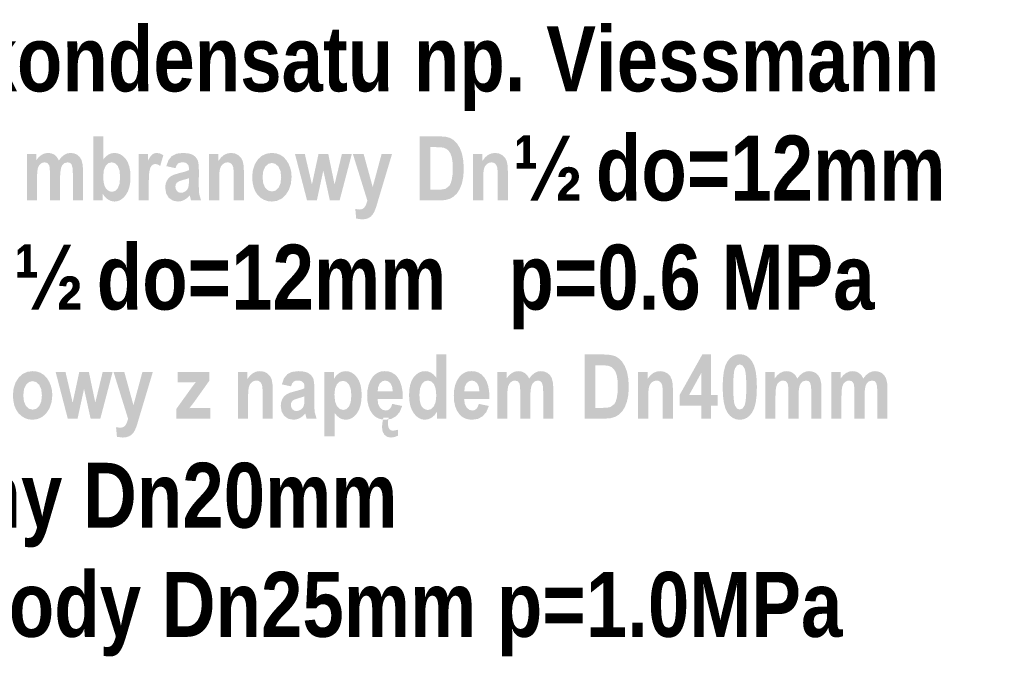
# Model space of a CAD drawing. Header units: millimetres. Extents: x -2626 to 2068, y -6169 to 7214.
# Tile 115 of 144: x -74 to 156, y -4998 to -4850. Entities that reach past the tile are written whole.
import ezdxf

# ---------------------------------------------------------------- set-up
doc = ezdxf.new("R2010")
doc.units = ezdxf.units.MM
doc.layers.get('0').update_dxf_attribs({"color": 252})

msp = doc.modelspace()

# ---------------------------------------------------------------- hatches: boundary and pattern name
h = msp.add_hatch(color=7)
h.paths.add_polyline_path([(-56.44, -4891.68), (-56.44, -4876.73), (-54.09, -4876.73), (-54.09, -4882.11), (-53.52, -4881.45), (-52.9, -4880.98), (-52.23, -4880.7), (-51.51, -4880.6), (-50.75, -4880.69), (-50.06, -4880.96), (-49.43, -4881.4), (-48.85, -4882.02), (-48.38, -4882.81), (-48.04, -4883.77), (-47.83, -4884.9), (-47.77, -4886.2), (-47.83, -4887.5), (-48.04, -4888.64), (-48.39, -4889.62), (-48.88, -4890.44), (-49.46, -4891.09), (-50.09, -4891.56), (-50.76, -4891.83), (-51.49, -4891.93), (-52.25, -4891.81), (-53, -4891.46), (-53.69, -4890.88), (-54.26, -4890.09), (-54.26, -4891.68)])
h.paths.add_polyline_path([(-54.11, -4886.03), (-54.04, -4887.26), (-53.85, -4888.16), (-53.52, -4888.81), (-53.09, -4889.28), (-52.59, -4889.56), (-52.06, -4889.66), (-51.34, -4889.46), (-50.73, -4888.85), (-50.32, -4887.8), (-50.18, -4886.28), (-50.32, -4884.69), (-50.74, -4883.61), (-51.37, -4883), (-52.15, -4882.79), (-52.91, -4882.99), (-53.54, -4883.59), (-53.97, -4884.6)])
h = msp.add_hatch(color=7)
h.paths.add_polyline_path([(19.56, -4876.73), (24.08, -4876.73), (25.58, -4876.82), (26.67, -4877.11), (27.5, -4877.62), (28.27, -4878.4), (28.93, -4879.44), (29.43, -4880.76), (29.74, -4882.38), (29.85, -4884.36), (29.74, -4886.17), (29.41, -4887.73), (28.91, -4889.01), (28.29, -4890), (27.55, -4890.73), (26.67, -4891.26), (25.58, -4891.57), (24.21, -4891.68), (19.56, -4891.68)])
h.paths.add_polyline_path([(22.03, -4879.25), (22.03, -4889.16), (23.89, -4889.16), (24.92, -4889.11), (25.62, -4888.94), (26.5, -4888.26), (26.81, -4887.67), (27.06, -4886.82), (27.23, -4885.69), (27.29, -4884.24), (27.23, -4882.76), (27.06, -4881.62), (26.76, -4880.77), (26.34, -4880.11), (25.8, -4879.66), (25.16, -4879.39), (24.4, -4879.29), (23.16, -4879.25)])
h = msp.add_hatch(color=7)
h.dxf.hatch_style = 2
h.paths.add_polyline_path([(-71.89, -4880.84), (-69.72, -4880.84), (-69.72, -4882.33), (-69.11, -4881.57), (-68.45, -4881.03), (-67.73, -4880.71), (-66.95, -4880.6), (-66.15, -4880.71), (-65.47, -4881.03), (-64.9, -4881.57), (-64.44, -4882.33), (-63.83, -4881.57), (-63.17, -4881.03), (-62.47, -4880.71), (-61.72, -4880.6), (-60.88, -4880.71), (-60.16, -4881.04), (-59.58, -4881.56), (-59.16, -4882.28), (-58.9, -4883.3), (-58.82, -4884.75), (-58.82, -4891.68), (-61.18, -4891.68), (-61.18, -4885.49), (-61.25, -4884.14), (-61.46, -4883.33), (-61.84, -4882.93), (-62.42, -4882.79), (-63.13, -4882.98), (-63.69, -4883.54), (-63.9, -4884.01), (-64.04, -4884.65), (-64.13, -4885.47), (-64.16, -4886.48), (-64.16, -4891.68), (-66.52, -4891.68), (-66.52, -4885.74), (-66.53, -4884.94), (-66.57, -4884.29), (-66.63, -4883.8), (-66.71, -4883.47), (-67.1, -4882.96), (-67.74, -4882.79), (-68.25, -4882.88), (-68.7, -4883.14), (-69.08, -4883.57), (-69.34, -4884.16), (-69.48, -4885.06), (-69.53, -4886.41), (-69.53, -4891.68), (-71.89, -4891.68)])
h = msp.add_hatch(color=7)
h.dxf.hatch_style = 2
h.paths.add_polyline_path([(-43.51, -4891.68), (-45.87, -4891.68), (-45.87, -4880.84), (-43.69, -4880.84), (-43.69, -4882.38), (-43.16, -4881.49), (-42.69, -4880.95), (-42.21, -4880.69), (-41.66, -4880.6), (-40.87, -4880.74), (-40.12, -4881.14), (-40.85, -4883.64), (-41.42, -4883.29), (-41.95, -4883.17), (-42.41, -4883.26), (-42.81, -4883.54), (-43.14, -4884.04), (-43.35, -4884.84), (-43.42, -4885.42), (-43.47, -4886.19), (-43.5, -4887.16), (-43.51, -4888.33)])
h = msp.add_hatch(color=7)
h.paths.add_polyline_path([(-37.29, -4884.15), (-39.42, -4883.68), (-38.91, -4882.27), (-38.14, -4881.32), (-37.06, -4880.78), (-35.57, -4880.6), (-34.26, -4880.71), (-33.3, -4881.02), (-32.63, -4881.52), (-32.18, -4882.16), (-32.03, -4882.59), (-31.93, -4883.17), (-31.86, -4883.9), (-31.84, -4884.77), (-31.86, -4888.12), (-31.83, -4889.35), (-31.75, -4890.22), (-31.33, -4891.68), (-33.66, -4891.68), (-33.96, -4890.49), (-34.59, -4891.12), (-35.26, -4891.57), (-35.97, -4891.84), (-36.72, -4891.93), (-37.9, -4891.71), (-38.84, -4891.06), (-39.46, -4890.04), (-39.67, -4888.73), (-39.59, -4887.87), (-39.33, -4887.13), (-38.93, -4886.52), (-38.38, -4886.04), (-37.59, -4885.66), (-36.42, -4885.31), (-35.04, -4884.95), (-34.15, -4884.61), (-34.18, -4883.87), (-34.28, -4883.43), (-34.75, -4882.97), (-35.16, -4882.84), (-35.71, -4882.79), (-36.27, -4882.87), (-36.7, -4883.08), (-37.03, -4883.49)])
h.paths.add_polyline_path([(-34.15, -4886.48), (-34.72, -4886.68), (-35.55, -4886.9), (-36.45, -4887.21), (-36.97, -4887.54), (-37.23, -4887.94), (-37.31, -4888.44), (-37.22, -4889.01), (-36.94, -4889.48), (-36.52, -4889.8), (-36.01, -4889.9), (-35.51, -4889.82), (-35.01, -4889.57), (-34.6, -4889.19), (-34.34, -4888.75), (-34.19, -4888.09), (-34.15, -4887.05)])
h = msp.add_hatch(color=7)
h.dxf.hatch_style = 2
h.paths.add_polyline_path([(-21.35, -4891.68), (-23.71, -4891.68), (-23.71, -4886.15), (-23.74, -4884.77), (-23.84, -4883.94), (-24.03, -4883.45), (-24.34, -4883.09), (-24.72, -4882.87), (-25.16, -4882.79), (-25.72, -4882.89), (-26.23, -4883.18), (-26.64, -4883.63), (-26.9, -4884.23), (-26.99, -4884.64), (-27.05, -4885.2), (-27.08, -4885.91), (-27.1, -4886.77), (-27.1, -4891.68), (-29.45, -4891.68), (-29.45, -4880.84), (-27.27, -4880.84), (-27.27, -4882.44), (-26.65, -4881.64), (-25.96, -4881.06), (-25.19, -4880.72), (-24.34, -4880.6), (-23.39, -4880.74), (-22.6, -4881.14), (-22.01, -4881.75), (-21.63, -4882.51), (-21.42, -4883.54), (-21.35, -4884.95)])
h = msp.add_hatch(color=7)
h.paths.add_polyline_path([(-19.42, -4886.11), (-19.26, -4884.59), (-18.79, -4883.21), (-18.06, -4882.07), (-17.14, -4881.25), (-16.05, -4880.76), (-14.84, -4880.6), (-13.83, -4880.71), (-12.93, -4881.02), (-12.14, -4881.55), (-11.47, -4882.28), (-10.94, -4883.16), (-10.55, -4884.1), (-10.32, -4885.12), (-10.25, -4886.2), (-10.41, -4887.79), (-10.89, -4889.22), (-11.63, -4890.4), (-12.56, -4891.25), (-13.65, -4891.76), (-14.83, -4891.93), (-15.78, -4891.83), (-16.64, -4891.55), (-17.42, -4891.08), (-18.12, -4890.42), (-18.69, -4889.58), (-19.09, -4888.59), (-19.34, -4887.43)])
h.paths.add_polyline_path([(-17.01, -4886.26), (-16.85, -4887.71), (-16.37, -4888.75), (-15.66, -4889.38), (-14.82, -4889.59), (-13.99, -4889.38), (-13.3, -4888.74), (-12.83, -4887.7), (-12.67, -4886.24), (-12.83, -4884.82), (-13.31, -4883.79), (-14.02, -4883.15), (-14.85, -4882.94), (-15.68, -4883.15), (-16.37, -4883.79), (-16.85, -4884.83)])
h = msp.add_hatch(color=7)
h.dxf.hatch_style = 2
h.paths.add_polyline_path([(-6.64, -4891.68), (-9.46, -4880.84), (-7.17, -4880.84), (-5.51, -4887.95), (-3.98, -4880.84), (-1.71, -4880.84), (-0.24, -4887.95), (1.47, -4880.84), (3.78, -4880.84), (0.93, -4891.68), (-1.33, -4891.68), (-2.86, -4884.71), (-4.37, -4891.68)])
h = msp.add_hatch(color=7)
h.dxf.hatch_style = 2
h.paths.add_polyline_path([(4.02, -4880.84), (6.53, -4880.84), (8.64, -4888.54), (10.72, -4880.84), (13.15, -4880.84), (10.02, -4891.27), (9.42, -4893.3), (9.02, -4894.29), (8.63, -4894.97), (8.18, -4895.44), (7.63, -4895.79), (6.95, -4896.01), (6.13, -4896.08), (4.8, -4895.9), (4.59, -4893.66), (5.58, -4893.79), (6.2, -4893.68), (6.69, -4893.34), (7.08, -4892.71), (7.4, -4891.71)])
h = msp.add_hatch(color=7)
h.dxf.hatch_style = 2
h.paths.add_polyline_path([(40.12, -4891.68), (37.77, -4891.68), (37.77, -4886.15), (37.73, -4884.77), (37.63, -4883.94), (37.44, -4883.45), (37.14, -4883.09), (36.75, -4882.87), (36.32, -4882.79), (35.75, -4882.89), (35.25, -4883.18), (34.84, -4883.63), (34.57, -4884.23), (34.49, -4884.64), (34.43, -4885.2), (34.39, -4885.91), (34.38, -4886.77), (34.38, -4891.68), (32.02, -4891.68), (32.02, -4880.84), (34.21, -4880.84), (34.21, -4882.44), (34.83, -4881.64), (35.52, -4881.06), (36.29, -4880.72), (37.13, -4880.6), (38.08, -4880.74), (38.87, -4881.14), (39.47, -4881.75), (39.85, -4882.51), (40.05, -4883.54), (40.12, -4884.95)])
h = msp.add_hatch(color=7)
h.paths.add_polyline_path([(85.14, -4942.5), (85.14, -4939.49), (80.12, -4939.49), (80.12, -4936.98), (85.44, -4927.49), (87.41, -4927.49), (87.41, -4936.98), (88.94, -4936.98), (88.94, -4939.49), (87.41, -4939.49), (87.41, -4942.5)])
h.paths.add_polyline_path([(85.14, -4936.98), (85.14, -4931.87), (82.33, -4936.98)])
h = msp.add_hatch(color=7)
h.paths.add_polyline_path([(94.12, -4927.49), (94.97, -4927.59), (95.74, -4927.91), (96.41, -4928.44), (97.01, -4929.19), (97.49, -4930.2), (97.84, -4931.52), (98.04, -4933.17), (98.11, -4935.13), (98.04, -4937.09), (97.84, -4938.73), (97.49, -4940.05), (97.01, -4941.06), (96.41, -4941.8), (95.74, -4942.33), (94.98, -4942.65), (94.13, -4942.76), (93.28, -4942.65), (92.52, -4942.34), (91.84, -4941.81), (91.24, -4941.08), (90.76, -4940.07), (90.42, -4938.74), (90.21, -4937.08), (90.14, -4935.1), (90.21, -4933.15), (90.42, -4931.52), (90.76, -4930.19), (91.24, -4929.19), (91.84, -4928.44), (92.52, -4927.91), (93.28, -4927.59)])
h.paths.add_polyline_path([(94.12, -4929.86), (93.5, -4930.1), (93.01, -4930.79), (92.83, -4931.4), (92.71, -4932.33), (92.63, -4933.57), (92.6, -4935.13), (92.63, -4936.69), (92.71, -4937.93), (92.83, -4938.86), (93.01, -4939.47), (93.5, -4940.15), (94.12, -4940.38), (94.75, -4940.15), (95.23, -4939.47), (95.41, -4938.85), (95.54, -4937.92), (95.62, -4936.68), (95.64, -4935.13), (95.62, -4933.57), (95.54, -4932.33), (95.41, -4931.4), (95.23, -4930.79), (94.75, -4930.1)])
h = msp.add_hatch(color=7)
h.paths.add_polyline_path([(25.8, -4942.5), (23.6, -4942.5), (23.6, -4940.91), (23.01, -4941.72), (22.33, -4942.29), (21.58, -4942.63), (20.82, -4942.75), (20.1, -4942.66), (19.42, -4942.38), (18.8, -4941.92), (18.22, -4941.26), (17.74, -4940.44), (17.39, -4939.46), (17.18, -4938.32), (17.11, -4937.03), (17.18, -4935.72), (17.38, -4934.59), (17.72, -4933.63), (18.19, -4932.84), (18.77, -4932.22), (19.4, -4931.78), (20.1, -4931.51), (20.86, -4931.43), (21.58, -4931.52), (22.25, -4931.8), (22.87, -4932.28), (23.44, -4932.94), (23.44, -4927.55), (25.8, -4927.55)])
h.paths.add_polyline_path([(19.52, -4936.85), (19.58, -4938.14), (19.77, -4939.04), (20.08, -4939.67), (20.49, -4940.12), (20.98, -4940.39), (21.53, -4940.48), (22.26, -4940.27), (22.88, -4939.65), (23.31, -4938.6), (23.45, -4937.13), (23.31, -4935.52), (22.89, -4934.44), (22.26, -4933.82), (21.48, -4933.62), (20.72, -4933.82), (20.09, -4934.43), (19.66, -4935.44)])
h = msp.add_hatch(color=7)
h.paths.add_polyline_path([(58, -4927.55), (62.52, -4927.55), (64.02, -4927.65), (65.1, -4927.93), (65.94, -4928.45), (66.71, -4929.22), (67.36, -4930.27), (67.86, -4931.58), (68.17, -4933.21), (68.28, -4935.18), (68.17, -4936.99), (67.84, -4938.55), (67.34, -4939.84), (66.73, -4940.82), (65.99, -4941.56), (65.1, -4942.08), (64.01, -4942.4), (62.65, -4942.5), (58, -4942.5)])
h.paths.add_polyline_path([(60.47, -4930.08), (60.47, -4939.98), (62.32, -4939.98), (63.35, -4939.93), (64.05, -4939.76), (64.93, -4939.08), (65.24, -4938.5), (65.49, -4937.65), (65.66, -4936.51), (65.72, -4935.07), (65.66, -4933.58), (65.49, -4932.45), (65.19, -4931.59), (64.77, -4930.94), (64.24, -4930.48), (63.6, -4930.21), (62.83, -4930.11), (61.59, -4930.08)])
h = msp.add_hatch(color=7)
h.paths.add_polyline_path([(-75.14, -4936.93), (-74.98, -4935.41), (-74.51, -4934.04), (-73.78, -4932.89), (-72.86, -4932.08), (-71.77, -4931.59), (-70.56, -4931.43), (-69.55, -4931.53), (-68.65, -4931.85), (-67.86, -4932.37), (-67.19, -4933.1), (-66.66, -4933.98), (-66.28, -4934.93), (-66.04, -4935.94), (-65.97, -4937.03), (-66.13, -4938.62), (-66.61, -4940.05), (-67.35, -4941.23), (-68.28, -4942.07), (-69.37, -4942.58), (-70.55, -4942.75), (-71.5, -4942.66), (-72.36, -4942.37), (-73.14, -4941.9), (-73.84, -4941.24), (-74.41, -4940.41), (-74.82, -4939.41), (-75.06, -4938.25)])
h.paths.add_polyline_path([(-72.73, -4937.09), (-72.57, -4938.53), (-72.09, -4939.57), (-71.38, -4940.2), (-70.54, -4940.41), (-69.72, -4940.2), (-69.02, -4939.57), (-68.55, -4938.52), (-68.39, -4937.07), (-68.55, -4935.65), (-69.03, -4934.61), (-69.74, -4933.97), (-70.57, -4933.76), (-71.4, -4933.97), (-72.09, -4934.61), (-72.57, -4935.65)])
h = msp.add_hatch(color=7)
h.dxf.hatch_style = 2
h.paths.add_polyline_path([(-62.37, -4942.5), (-65.18, -4931.67), (-62.89, -4931.67), (-61.23, -4938.77), (-59.7, -4931.67), (-57.44, -4931.67), (-55.96, -4938.77), (-54.25, -4931.67), (-51.94, -4931.67), (-54.79, -4942.5), (-57.05, -4942.5), (-58.58, -4935.54), (-60.09, -4942.5)])
h = msp.add_hatch(color=7)
h.dxf.hatch_style = 2
h.paths.add_polyline_path([(-51.7, -4931.67), (-49.19, -4931.67), (-47.08, -4939.36), (-45, -4931.67), (-42.57, -4931.67), (-45.7, -4942.09), (-46.3, -4944.13), (-46.7, -4945.12), (-47.09, -4945.8), (-47.54, -4946.26), (-48.09, -4946.61), (-48.77, -4946.83), (-49.59, -4946.9), (-50.92, -4946.73), (-51.13, -4944.48), (-50.14, -4944.62), (-49.52, -4944.5), (-49.03, -4944.17), (-48.64, -4943.53), (-48.32, -4942.53)])
h = msp.add_hatch(color=7)
h.dxf.hatch_style = 2
h.paths.add_polyline_path([(-37.11, -4942.5), (-37.11, -4940.27), (-33.77, -4935.61), (-33.06, -4934.63), (-32.57, -4933.99), (-33.64, -4934.02), (-36.78, -4934.05), (-36.78, -4931.67), (-29.43, -4931.67), (-29.43, -4933.7), (-32.83, -4938.47), (-34.03, -4940.06), (-33.23, -4940), (-32.81, -4939.98), (-29.17, -4939.98), (-29.17, -4942.5)])
h = msp.add_hatch(color=7)
h.dxf.hatch_style = 2
h.paths.add_polyline_path([(-14.63, -4942.5), (-16.98, -4942.5), (-16.98, -4936.98), (-17.02, -4935.59), (-17.12, -4934.76), (-17.31, -4934.27), (-17.61, -4933.92), (-18, -4933.69), (-18.43, -4933.62), (-19, -4933.72), (-19.5, -4934), (-19.91, -4934.46), (-20.18, -4935.06), (-20.26, -4935.47), (-20.32, -4936.03), (-20.36, -4936.74), (-20.37, -4937.6), (-20.37, -4942.5), (-22.73, -4942.5), (-22.73, -4931.67), (-20.54, -4931.67), (-20.54, -4933.26), (-19.92, -4932.46), (-19.23, -4931.89), (-18.46, -4931.54), (-17.62, -4931.43), (-16.67, -4931.56), (-15.88, -4931.96), (-15.28, -4932.57), (-14.9, -4933.34), (-14.7, -4934.37), (-14.63, -4935.77)])
h = msp.add_hatch(color=7)
h.paths.add_polyline_path([(-10.39, -4934.97), (-12.52, -4934.51), (-12.01, -4933.1), (-11.24, -4932.15), (-10.15, -4931.61), (-8.67, -4931.43), (-7.36, -4931.53), (-6.4, -4931.84), (-5.73, -4932.34), (-5.28, -4932.98), (-5.13, -4933.41), (-5.03, -4934), (-4.96, -4934.72), (-4.94, -4935.6), (-4.96, -4938.94), (-4.93, -4940.17), (-4.85, -4941.04), (-4.43, -4942.5), (-6.76, -4942.5), (-7.06, -4941.32), (-7.69, -4941.95), (-8.36, -4942.39), (-9.07, -4942.66), (-9.82, -4942.75), (-11, -4942.53), (-11.94, -4941.88), (-12.56, -4940.86), (-12.77, -4939.56), (-12.68, -4938.7), (-12.43, -4937.95), (-12.03, -4937.34), (-11.48, -4936.87), (-10.68, -4936.48), (-9.52, -4936.14), (-8.14, -4935.77), (-7.25, -4935.44), (-7.28, -4934.69), (-7.38, -4934.25), (-7.85, -4933.8), (-8.26, -4933.66), (-8.81, -4933.62), (-9.37, -4933.69), (-9.8, -4933.9), (-10.13, -4934.32)])
h.paths.add_polyline_path([(-7.25, -4937.3), (-7.82, -4937.5), (-8.64, -4937.73), (-9.55, -4938.03), (-10.07, -4938.36), (-10.33, -4938.76), (-10.41, -4939.26), (-10.32, -4939.84), (-10.04, -4940.31), (-9.62, -4940.62), (-9.1, -4940.73), (-8.61, -4940.64), (-8.11, -4940.39), (-7.7, -4940.02), (-7.43, -4939.58), (-7.29, -4938.92), (-7.25, -4937.87)])
h = msp.add_hatch(color=7)
h.paths.add_polyline_path([(-2.6, -4931.67), (-0.41, -4931.67), (-0.41, -4933.26), (0.11, -4932.5), (0.77, -4931.92), (1.54, -4931.55), (2.36, -4931.43), (3.09, -4931.52), (3.77, -4931.79), (4.4, -4932.24), (4.97, -4932.87), (5.45, -4933.67), (5.8, -4934.63), (6, -4935.73), (6.07, -4936.98), (6, -4938.3), (5.79, -4939.45), (5.45, -4940.44), (4.97, -4941.26), (4.39, -4941.92), (3.76, -4942.38), (3.08, -4942.66), (2.35, -4942.75), (1.67, -4942.66), (1.04, -4942.41), (0.41, -4941.93), (-0.24, -4941.17), (-0.24, -4946.63), (-2.6, -4946.63)])
h.paths.add_polyline_path([(-0.27, -4936.9), (-0.13, -4938.5), (0.32, -4939.61), (0.98, -4940.26), (1.76, -4940.47), (2.51, -4940.28), (3.12, -4939.67), (3.53, -4938.62), (3.67, -4937.05), (3.53, -4935.56), (3.1, -4934.51), (2.48, -4933.9), (1.72, -4933.69), (0.94, -4933.89), (0.3, -4934.49), (-0.13, -4935.5)])
h = msp.add_hatch(color=7)
h.paths.add_polyline_path([(13.18, -4939.06), (15.52, -4939.54), (14.92, -4940.96), (14.06, -4941.96), (12.96, -4942.55), (11.65, -4942.75), (10.72, -4942.67), (9.91, -4942.42), (9.2, -4942.01), (8.61, -4941.43), (8.06, -4940.59), (7.67, -4939.6), (7.43, -4938.45), (7.35, -4937.15), (7.43, -4935.86), (7.67, -4934.7), (8.07, -4933.69), (8.62, -4932.8), (9.2, -4932.2), (9.86, -4931.77), (10.6, -4931.51), (11.42, -4931.43), (12.32, -4931.51), (13.12, -4931.78), (13.81, -4932.22), (14.41, -4932.83), (14.95, -4933.73), (15.34, -4934.83), (15.58, -4936.11), (15.65, -4937.59), (15.64, -4937.91), (9.76, -4937.91), (9.91, -4939.05), (10.33, -4939.9), (10.94, -4940.43), (11.67, -4940.61), (12.19, -4940.51), (12.62, -4940.22), (12.95, -4939.74)])
h.paths.add_polyline_path([(13.32, -4936.16), (13.16, -4935.05), (12.77, -4934.26), (12.22, -4933.78), (11.56, -4933.62), (10.87, -4933.78), (10.31, -4934.28), (9.92, -4935.09), (9.8, -4936.16)])
h.paths.add_polyline_path([(11.12, -4942.24), (12.37, -4942.24), (12.24, -4942.89), (12.2, -4943.71), (12.28, -4944.43), (12.51, -4944.93), (12.9, -4945.22), (13.41, -4945.32), (14.54, -4945.09), (14.54, -4946.46), (13.71, -4946.79), (12.9, -4946.9), (12.05, -4946.75), (11.39, -4946.28), (10.96, -4945.53), (10.81, -4944.52), (10.89, -4943.5)])
h = msp.add_hatch(color=7)
h.paths.add_polyline_path([(33.36, -4939.06), (35.7, -4939.54), (35.1, -4940.96), (34.24, -4941.96), (33.14, -4942.55), (31.83, -4942.75), (30.9, -4942.67), (30.08, -4942.42), (29.38, -4942.01), (28.79, -4941.43), (28.24, -4940.59), (27.84, -4939.6), (27.6, -4938.45), (27.53, -4937.15), (27.61, -4935.86), (27.84, -4934.7), (28.24, -4933.69), (28.8, -4932.8), (29.38, -4932.2), (30.04, -4931.77), (30.78, -4931.51), (31.59, -4931.43), (32.5, -4931.51), (33.3, -4931.78), (33.99, -4932.22), (34.58, -4932.83), (35.13, -4933.73), (35.52, -4934.83), (35.75, -4936.11), (35.83, -4937.59), (35.82, -4937.91), (29.93, -4937.91), (30.09, -4939.05), (30.51, -4939.9), (31.12, -4940.43), (31.85, -4940.61), (32.37, -4940.51), (32.79, -4940.22), (33.12, -4939.74)])
h.paths.add_polyline_path([(33.49, -4936.16), (33.34, -4935.05), (32.95, -4934.26), (32.39, -4933.78), (31.74, -4933.62), (31.05, -4933.78), (30.49, -4934.28), (30.09, -4935.09), (29.97, -4936.16)])
h = msp.add_hatch(color=7)
h.dxf.hatch_style = 2
h.paths.add_polyline_path([(37.64, -4931.67), (39.8, -4931.67), (39.8, -4933.15), (40.41, -4932.39), (41.07, -4931.86), (41.8, -4931.53), (42.58, -4931.43), (43.37, -4931.53), (44.06, -4931.86), (44.63, -4932.39), (45.08, -4933.15), (45.7, -4932.39), (46.36, -4931.86), (47.06, -4931.53), (47.8, -4931.43), (48.64, -4931.54), (49.36, -4931.86), (49.94, -4932.39), (50.36, -4933.1), (50.62, -4934.12), (50.71, -4935.58), (50.71, -4942.5), (48.35, -4942.5), (48.35, -4936.31), (48.28, -4934.96), (48.06, -4934.15), (47.68, -4933.75), (47.1, -4933.62), (46.39, -4933.81), (45.84, -4934.37), (45.63, -4934.83), (45.48, -4935.48), (45.39, -4936.3), (45.36, -4937.3), (45.36, -4942.5), (43, -4942.5), (43, -4936.57), (42.99, -4935.76), (42.95, -4935.12), (42.89, -4934.63), (42.81, -4934.29), (42.42, -4933.79), (41.78, -4933.62), (41.28, -4933.71), (40.82, -4933.97), (40.44, -4934.4), (40.19, -4934.98), (40.04, -4935.88), (39.99, -4937.24), (39.99, -4942.5), (37.64, -4942.5)])
h = msp.add_hatch(color=7)
h.dxf.hatch_style = 2
h.paths.add_polyline_path([(78.56, -4942.5), (76.2, -4942.5), (76.2, -4936.98), (76.17, -4935.59), (76.07, -4934.76), (75.88, -4934.27), (75.57, -4933.92), (75.19, -4933.69), (74.75, -4933.62), (74.19, -4933.72), (73.68, -4934), (73.27, -4934.46), (73.01, -4935.06), (72.92, -4935.47), (72.86, -4936.03), (72.83, -4936.74), (72.81, -4937.6), (72.81, -4942.5), (70.46, -4942.5), (70.46, -4931.67), (72.64, -4931.67), (72.64, -4933.26), (73.26, -4932.46), (73.95, -4931.89), (74.72, -4931.54), (75.57, -4931.43), (76.52, -4931.56), (77.3, -4931.96), (77.9, -4932.57), (78.28, -4933.34), (78.49, -4934.37), (78.56, -4935.77)])
h = msp.add_hatch(color=7)
h.dxf.hatch_style = 2
h.paths.add_polyline_path([(100.08, -4931.67), (102.25, -4931.67), (102.25, -4933.15), (102.86, -4932.39), (103.52, -4931.86), (104.24, -4931.53), (105.02, -4931.43), (105.82, -4931.53), (106.5, -4931.86), (107.07, -4932.39), (107.53, -4933.15), (108.14, -4932.39), (108.8, -4931.86), (109.5, -4931.53), (110.25, -4931.43), (111.09, -4931.54), (111.81, -4931.86), (112.39, -4932.39), (112.81, -4933.1), (113.07, -4934.12), (113.15, -4935.58), (113.15, -4942.5), (110.79, -4942.5), (110.79, -4936.31), (110.72, -4934.96), (110.51, -4934.15), (110.13, -4933.75), (109.55, -4933.62), (108.84, -4933.81), (108.28, -4934.37), (108.07, -4934.83), (107.92, -4935.48), (107.84, -4936.3), (107.81, -4937.3), (107.81, -4942.5), (105.45, -4942.5), (105.45, -4936.57), (105.44, -4935.76), (105.4, -4935.12), (105.34, -4934.63), (105.26, -4934.29), (104.87, -4933.79), (104.23, -4933.62), (103.72, -4933.71), (103.26, -4933.97), (102.89, -4934.4), (102.63, -4934.98), (102.49, -4935.88), (102.44, -4937.24), (102.44, -4942.5), (100.08, -4942.5)])
h = msp.add_hatch(color=7)
h.dxf.hatch_style = 2
h.paths.add_polyline_path([(115.45, -4931.67), (117.62, -4931.67), (117.62, -4933.15), (118.22, -4932.39), (118.89, -4931.86), (119.61, -4931.53), (120.39, -4931.43), (121.19, -4931.53), (121.87, -4931.86), (122.44, -4932.39), (122.9, -4933.15), (123.51, -4932.39), (124.17, -4931.86), (124.87, -4931.53), (125.61, -4931.43), (126.46, -4931.54), (127.18, -4931.86), (127.76, -4932.39), (128.18, -4933.1), (128.44, -4934.12), (128.52, -4935.58), (128.52, -4942.5), (126.16, -4942.5), (126.16, -4936.31), (126.09, -4934.96), (125.88, -4934.15), (125.49, -4933.75), (124.92, -4933.62), (124.21, -4933.81), (123.65, -4934.37), (123.44, -4934.83), (123.29, -4935.48), (123.2, -4936.3), (123.17, -4937.3), (123.17, -4942.5), (120.82, -4942.5), (120.82, -4936.57), (120.81, -4935.76), (120.77, -4935.12), (120.71, -4934.63), (120.63, -4934.29), (120.24, -4933.79), (119.6, -4933.62), (119.09, -4933.71), (118.63, -4933.97), (118.26, -4934.4), (118, -4934.98), (117.86, -4935.88), (117.81, -4937.24), (117.81, -4942.5), (115.45, -4942.5)])

# ---------------------------------------------------------------- texts
at = {"color": 7, "char_height": 15.1338, "attachment_point": 1}
for s, insert in [('{\\fArialNarrow-Bold,Bold|b0|i0|c0;12. Syfon do odprowadzania kondensatu np. Viessmann}', (-322.76, -4851.13)), ('{\\fArialNarrow-Bold,Bold|b0|i0|c0;½ do=12mm   p=2.5bar}', (41.33, -4876.55)), ('{\\fArialNarrow-Bold,Bold|b0|i0|c0;½ do=12mm   p=0.6 MPa}', (-74.91, -4901.96)), ('{\\fArialNarrow-Bold,Bold|b0|i0|c0;16.  Zawór zwrotny gwintowany Dn20mm}', (-322.76, -4952.78)), ('{\\fArialNarrow-Bold,Bold|b0|i0|c0;17. Zawór kulowy do zimnej wody Dn25mm p=1.0MPa}', (-322.76, -4978.19))]:
    msp.add_mtext(s, dxfattribs=dict(at, insert=insert))

doc.saveas('drawing.dxf')
